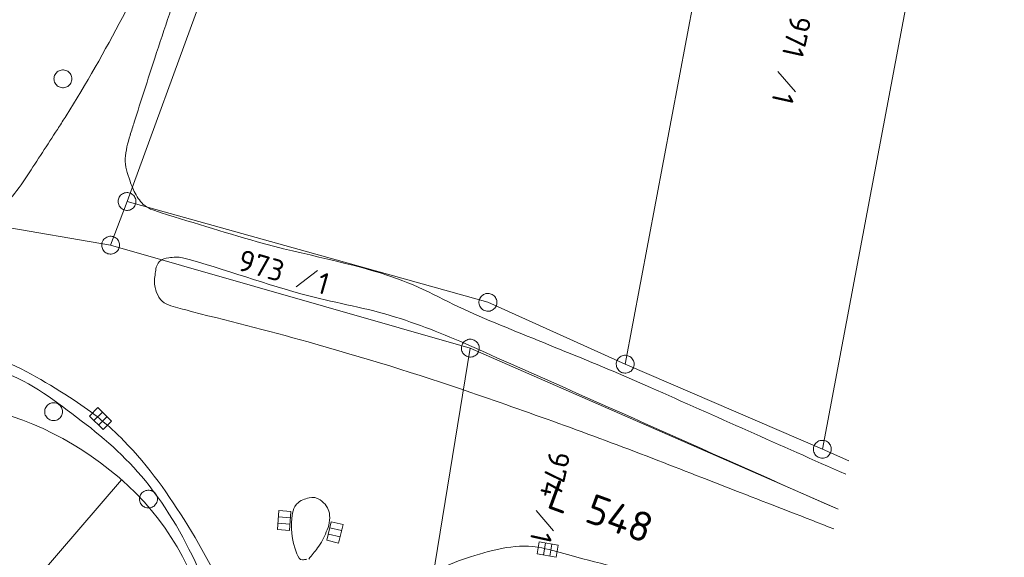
# Model space of a CAD drawing. Header units: metres. Extents: x 3425540 to 3446143, y 5432760 to 5444637.
# Tile 199 of 256: x 3436105 to 3436187, y 5440470 to 5440515. Entities that reach past the tile are written whole.
import ezdxf

# ---------------------------------------------------------------- set-up
doc = ezdxf.new("R2010")
doc.units = ezdxf.units.M
for name, color, linetype, lineweight in [('B_Bestand', 9, 'Continuous', 18), ('B_Böschung', 9, 'Continuous', 18), ('B_Flurgrenzen', 9, 'Continuous', 18)]:
    doc.layers.add(name, color=color, linetype=linetype, lineweight=lineweight)
doc.styles.get("Standard").update_dxf_attribs({"font": 'isocpeur.ttf'})

msp = doc.modelspace()

# ---------------------------------------------------------------- linework, layer by layer
at = {"layer": 'B_Bestand'}
for p, q in [((3436111.706, 5440481.863), (3436110.995, 5440481.149)), ((3436112.086, 5440481.485), (3436111.374, 5440480.771)), ((3436127.418, 5440472.458), (3436126.413, 5440472.537)), ((3436127.46, 5440472.992), (3436126.455, 5440473.07)), ((3436131.754, 5440471.926), (3436130.773, 5440472.157)), ((3436131.631, 5440471.405), (3436130.65, 5440471.636)), ((3436148.685, 5440469.885), (3436148.861, 5440470.877)), ((3436149.212, 5440469.791), (3436149.388, 5440470.784))]:
    msp.add_line(p, q, dxfattribs=at)
for points in [[(3436111.331, 5440482.237), (3436112.465, 5440481.107), (3436111.753, 5440480.393), (3436110.62, 5440481.523), (3436111.331, 5440482.237)], [(3436127.501, 5440473.52), (3436127.377, 5440471.924), (3436126.372, 5440472.003), (3436126.496, 5440473.598), (3436127.501, 5440473.52)], [(3436131.875, 5440472.441), (3436131.509, 5440470.884), (3436130.528, 5440471.115), (3436130.894, 5440472.672), (3436131.875, 5440472.441)], [(3436149.733, 5440469.699), (3436148.158, 5440469.978), (3436148.334, 5440470.971), (3436149.909, 5440470.691), (3436149.733, 5440469.699)]]:
    msp.add_lwpolyline(points, dxfattribs=at)
for points, knots in [([(3436159.383, 5440822.717), (3436155.425, 5440781.786), (3436151.466, 5440740.855), (3436147.508, 5440699.923), (3436146.882, 5440693.454), (3436146.223, 5440686.988), (3436145.567, 5440680.521), (3436144.458, 5440669.59), (3436143.318, 5440658.661), (3436142.191, 5440647.731), (3436141.275, 5440638.851), (3436140.424, 5440629.967), (3436139.357, 5440621.101), (3436138.848, 5440616.873), (3436137.925, 5440612.709), (3436137.17, 5440608.518), (3436136.682, 5440605.812), (3436136.205, 5440603.106), (3436135.652, 5440600.412), (3436133.378, 5440589.343), (3436129.493, 5440578.661), (3436126.964, 5440567.652), (3436124.879, 5440558.575), (3436122.994, 5440549.451), (3436120.949, 5440540.361), (3436119.688, 5440534.755), (3436118.367, 5440529.172), (3436116.908, 5440523.605), (3436116.117, 5440520.589), (3436114.856, 5440517.717), (3436113.388, 5440514.954), (3436111.89, 5440512.136), (3436110.352, 5440509.37), (3436108.649, 5440506.69), (3436108.442, 5440506.364), (3436108.234, 5440506.038), (3436108.027, 5440505.711)], [0, 0, 0, 0, 0.382262, 0.382262, 0.382262, 0.44268, 0.44268, 0.44268, 0.54482, 0.54482, 0.54482, 0.627801, 0.627801, 0.627801, 0.667375, 0.667375, 0.667375, 0.692928, 0.692928, 0.692928, 0.797947, 0.797947, 0.797947, 0.88454, 0.88454, 0.88454, 0.937948, 0.937948, 0.937948, 0.966888, 0.966888, 0.966888, 0.996406, 0.996406, 0.996406, 1, 1, 1, 1]), ([(3436114.027, 5440505.089), (3436114.141, 5440505.452), (3436114.254, 5440505.814), (3436114.368, 5440506.176), (3436114.93, 5440507.967), (3436115.516, 5440509.75), (3436116.093, 5440511.536), (3436116.889, 5440514.004), (3436117.744, 5440516.452), (3436118.536, 5440518.922), (3436120.431, 5440524.835), (3436121.872, 5440530.88), (3436123.284, 5440536.925), (3436126.134, 5440549.13), (3436128.124, 5440561.524), (3436131.179, 5440573.675), (3436132.667, 5440579.594), (3436134.218, 5440585.497), (3436135.71, 5440591.415), (3436136.674, 5440595.239), (3436137.629, 5440599.065), (3436138.58, 5440602.892), (3436139.605, 5440607.017), (3436140.591, 5440611.149), (3436141.36, 5440615.334), (3436141.737, 5440617.386), (3436141.989, 5440619.453), (3436142.221, 5440621.523), (3436142.813, 5440626.8), (3436143.385, 5440632.078), (3436143.961, 5440637.355), (3436145.224, 5440648.926), (3436146.284, 5440660.515), (3436147.527, 5440672.092), (3436147.604, 5440672.807), (3436147.891, 5440673.462), (3436148.258, 5440674.119), (3436148.662, 5440674.842), (3436149.174, 5440675.359), (3436149.906, 5440675.825), (3436150.567, 5440676.246), (3436151.24, 5440676.503), (3436151.94, 5440676.496), (3436152.64, 5440676.489), (3436153.382, 5440676.4), (3436154.053, 5440676.153), (3436154.953, 5440675.822), (3436155.843, 5440675.477), (3436156.743, 5440675.15), (3436164.261, 5440672.42), (3436171.779, 5440669.69), (3436179.297, 5440666.96)], [0, 0, 0, 0, 0.005519, 0.005519, 0.005519, 0.032798, 0.032798, 0.032798, 0.070486, 0.070486, 0.070486, 0.160686, 0.160686, 0.160686, 0.342786, 0.342786, 0.342786, 0.431488, 0.431488, 0.431488, 0.488802, 0.488802, 0.488802, 0.550564, 0.550564, 0.550564, 0.580836, 0.580836, 0.580836, 0.657998, 0.657998, 0.657998, 0.827169, 0.827169, 0.827169, 0.837608, 0.837608, 0.837608, 0.849099, 0.849099, 0.849099, 0.859475, 0.859475, 0.859475, 0.869846, 0.869846, 0.869846, 0.883754, 0.883754, 0.883754, 1, 1, 1, 1]), ([(3436108.086, 5440505.803), (3436107.246, 5440504.511), (3436106.406, 5440503.218), (3436105.566, 5440501.925), (3436104.682, 5440500.564), (3436103.722, 5440499.324), (3436102.497, 5440498.145), (3436101.326, 5440497.018), (3436099.851, 5440496.494), (3436098.317, 5440496.097), (3436096.803, 5440495.706), (3436095.229, 5440495.361), (3436093.739, 5440495.714), (3436091.826, 5440496.167), (3436089.913, 5440496.62), (3436088, 5440497.073)], [0, 0, 0, 0, 0.187695, 0.187695, 0.187695, 0.385298, 0.385298, 0.385298, 0.574206, 0.574206, 0.574206, 0.760648, 0.760648, 0.760648, 1, 1, 1, 1]), ([(3436174.025, 5440476.643), (3436168.569, 5440479.071), (3436163.112, 5440481.499), (3436157.656, 5440483.927), (3436152.915, 5440486.037), (3436148.06, 5440487.888), (3436143.279, 5440489.9), (3436140.968, 5440490.873), (3436138.805, 5440492.189), (3436136.439, 5440493.039), (3436132.617, 5440494.413), (3436128.579, 5440495.024), (3436124.683, 5440496.139), (3436121.809, 5440496.962), (3436118.957, 5440497.842), (3436116.102, 5440498.748), (3436115.854, 5440498.827), (3436115.62, 5440498.927), (3436115.395, 5440499.073), (3436115.014, 5440499.321), (3436114.754, 5440499.674), (3436114.529, 5440500.064), (3436114.311, 5440500.443), (3436114.156, 5440500.817), (3436114.017, 5440501.233), (3436113.808, 5440501.858), (3436113.579, 5440502.483), (3436113.617, 5440503.109), (3436113.657, 5440503.759), (3436113.816, 5440504.426), (3436114.017, 5440505.058), (3436114.026, 5440505.086), (3436114.034, 5440505.113), (3436114.043, 5440505.14)], [0, 0, 0, 0, 0.257785, 0.257785, 0.257785, 0.481785, 0.481785, 0.481785, 0.590069, 0.590069, 0.590069, 0.764998, 0.764998, 0.764998, 0.894043, 0.894043, 0.894043, 0.905238, 0.905238, 0.905238, 0.924174, 0.924174, 0.924174, 0.942536, 0.942536, 0.942536, 0.970135, 0.970135, 0.970135, 0.998762, 0.998762, 0.998762, 1, 1, 1, 1]), ([(3436173.017, 5440472.075), (3436168.102, 5440473.986), (3436163.187, 5440475.896), (3436158.272, 5440477.807), (3436153.085, 5440479.824), (3436147.845, 5440481.695), (3436142.581, 5440483.514), (3436138.081, 5440485.07), (3436133.526, 5440486.443), (3436128.947, 5440487.74), (3436125.521, 5440488.711), (3436122.058, 5440489.536), (3436118.615, 5440490.449), (3436118.089, 5440490.589), (3436117.57, 5440490.714), (3436117.054, 5440490.924), (3436116.528, 5440491.138), (3436116.251, 5440491.753), (3436116.12, 5440492.298), (3436116.025, 5440492.692), (3436116.072, 5440493.104), (3436116.138, 5440493.499), (3436116.194, 5440493.836), (3436116.192, 5440494.169), (3436116.467, 5440494.469), (3436116.702, 5440494.725), (3436116.985, 5440494.767), (3436117.275, 5440494.802), (3436117.655, 5440494.848), (3436118.053, 5440494.89), (3436118.421, 5440494.792), (3436121.974, 5440493.849), (3436125.452, 5440492.535), (3436129.008, 5440491.603), (3436131.412, 5440490.973), (3436133.89, 5440490.587), (3436136.269, 5440489.831), (3436138.525, 5440489.114), (3436140.719, 5440488.229), (3436142.878, 5440487.269), (3436153.045, 5440482.75), (3436163.212, 5440478.232), (3436173.379, 5440473.713)], [0, 0, 0, 0, 0.127576, 0.127576, 0.127576, 0.262217, 0.262217, 0.262217, 0.377322, 0.377322, 0.377322, 0.463455, 0.463455, 0.463455, 0.476613, 0.476613, 0.476613, 0.49001, 0.49001, 0.49001, 0.499696, 0.499696, 0.499696, 0.507956, 0.507956, 0.507956, 0.515003, 0.515003, 0.515003, 0.524245, 0.524245, 0.524245, 0.613407, 0.613407, 0.613407, 0.673678, 0.673678, 0.673678, 0.730837, 0.730837, 0.730837, 1, 1, 1, 1]), ([(3436086.638, 5440491.422), (3436089.856, 5440490.52), (3436093.074, 5440489.618), (3436096.292, 5440488.716), (3436098.492, 5440488.1), (3436100.628, 5440487.303), (3436102.76, 5440486.45), (3436105.093, 5440485.517), (3436107.216, 5440484.228), (3436109.338, 5440482.848), (3436110.86, 5440481.858), (3436112.233, 5440480.759), (3436113.508, 5440479.45), (3436115.612, 5440477.29), (3436117.267, 5440474.931), (3436118.859, 5440472.366), (3436120.525, 5440469.681), (3436121.892, 5440467.027), (3436122.863, 5440463.976), (3436123.82, 5440460.968), (3436124.504, 5440457.948), (3436124.205, 5440454.907), (3436123.95, 5440452.319), (3436123.696, 5440449.73), (3436123.441, 5440447.141)], [0, 0, 0, 0, 0.154476, 0.154476, 0.154476, 0.26007, 0.26007, 0.26007, 0.375619, 0.375619, 0.375619, 0.458498, 0.458498, 0.458498, 0.595283, 0.595283, 0.595283, 0.738517, 0.738517, 0.738517, 0.879768, 0.879768, 0.879768, 1, 1, 1, 1]), ([(3436098.432, 5440486.891), (3436100.058, 5440486.334), (3436101.684, 5440485.777), (3436103.31, 5440485.219), (3436105.763, 5440484.378), (3436107.824, 5440482.726), (3436109.932, 5440481.135), (3436112.062, 5440479.527), (3436113.954, 5440477.817), (3436115.614, 5440475.702), (3436117.551, 5440473.235), (3436118.93, 5440470.609), (3436120.19, 5440467.753), (3436121.376, 5440465.065), (3436122.273, 5440462.372), (3436122.824, 5440459.531), (3436123.346, 5440456.838), (3436123.737, 5440453.995), (3436123.067, 5440451.351), (3436121.851, 5440446.556), (3436120.635, 5440441.761), (3436119.419, 5440436.966)], [0, 0, 0, 0, 0.083673, 0.083673, 0.083673, 0.209917, 0.209917, 0.209917, 0.33748, 0.33748, 0.33748, 0.48631, 0.48631, 0.48631, 0.626403, 0.626403, 0.626403, 0.759194, 0.759194, 0.759194, 1, 1, 1, 1]), ([(3436129.008, 5440469.542), (3436129.253, 5440469.851), (3436129.499, 5440470.16), (3436129.744, 5440470.468), (3436130.062, 5440470.868), (3436130.257, 5440471.346), (3436130.474, 5440471.815), (3436130.698, 5440472.3), (3436130.812, 5440472.87), (3436130.732, 5440473.378), (3436130.662, 5440473.819), (3436130.38, 5440474.193), (3436129.95, 5440474.507), (3436129.663, 5440474.717), (3436129.336, 5440474.725), (3436129.048, 5440474.668), (3436128.674, 5440474.594), (3436128.31, 5440474.477), (3436127.985, 5440474.134), (3436127.758, 5440473.895), (3436127.696, 5440473.642), (3436127.652, 5440473.374), (3436127.47, 5440472.275), (3436127.521, 5440471.096), (3436128.015, 5440469.987), (3436128.116, 5440469.761), (3436128.239, 5440469.42), (3436128.467, 5440469.46), (3436128.594, 5440469.483), (3436128.721, 5440469.505), (3436128.848, 5440469.527)], [0, 0, 0, 0, 0.090325, 0.090325, 0.090325, 0.207318, 0.207318, 0.207318, 0.328286, 0.328286, 0.328286, 0.433159, 0.433159, 0.433159, 0.503126, 0.503126, 0.503126, 0.593965, 0.593965, 0.593965, 0.657326, 0.657326, 0.657326, 0.917443, 0.917443, 0.917443, 0.97046, 0.97046, 0.97046, 1, 1, 1, 1]), ([(3436129.967, 5440450.441), (3436130.409, 5440452.366), (3436130.851, 5440454.29), (3436131.293, 5440456.214), (3436131.833, 5440458.566), (3436132.665, 5440460.801), (3436133.758, 5440463.019), (3436134.6, 5440464.729), (3436135.924, 5440465.988), (3436137.486, 5440467.167), (3436139.081, 5440468.371), (3436140.704, 5440469.154), (3436142.57, 5440469.735), (3436144.538, 5440470.349), (3436146.59, 5440470.9), (3436148.534, 5440470.471), (3436149.356, 5440470.29), (3436150.178, 5440470.07), (3436150.996, 5440469.835), (3436153.6, 5440469.088), (3436156.285, 5440468.607), (3436158.759, 5440467.525), (3436162.771, 5440465.772), (3436166.783, 5440464.018), (3436170.795, 5440462.264)], [0, 0, 0, 0, 0.109244, 0.109244, 0.109244, 0.24273, 0.24273, 0.24273, 0.345588, 0.345588, 0.345588, 0.450636, 0.450636, 0.450636, 0.561464, 0.561464, 0.561464, 0.608362, 0.608362, 0.608362, 0.75774, 0.75774, 0.75774, 1, 1, 1, 1])]:
    msp.add_open_spline(points, degree=3, knots=knots, dxfattribs=at)
at = {"layer": 'B_Böschung'}
msp.add_line((3436105.37, 5440466.961), (3436113.298, 5440476.187), dxfattribs=at)
msp.add_lwpolyline([(3436104.141, 5440481.482), (3436105.015, 5440481.175), (3436105.874, 5440480.839), (3436106.72, 5440480.471), (3436107.552, 5440480.073), (3436108.372, 5440479.643), (3436109.181, 5440479.181), (3436109.98, 5440478.686), (3436110.77, 5440478.158), (3436111.552, 5440477.597), (3436112.326, 5440477.002), (3436113.094, 5440476.372), (3436113.84, 5440475.714), (3436114.542, 5440475.036), (3436115.204, 5440474.338), (3436115.827, 5440473.62), (3436116.412, 5440472.883), (3436116.962, 5440472.128), (3436117.479, 5440471.354), (3436117.964, 5440470.561), (3436118.419, 5440469.751), (3436118.846, 5440468.924)], dxfattribs=at)
at = {"layer": 'B_Flurgrenzen'}
for p, q in [((3436169.96, 5440562.64), (3436155.535, 5440485.876)), ((3436187.322, 5440559.614), (3436172.067, 5440478.747)), ((3436113.768, 5440499.514), (3436121.807, 5440521.491)), ((3436168.344, 5440510.413), (3436169.811, 5440508.706)), ((3436113.768, 5440499.514), (3436112.389, 5440495.852)), ((3436144.024, 5440491.062), (3436113.768, 5440499.514)), ((3436112.389, 5440495.852), (3436098.002, 5440498.321)), ((3436112.389, 5440495.852), (3436142.549, 5440487.222)), ((3436127.947, 5440492.366), (3436129.74, 5440493.725)), ((3436155.535, 5440485.876), (3436144.024, 5440491.062)), ((3436142.549, 5440487.222), (3436138.716, 5440463.764)), ((3436142.549, 5440487.222), (3436173.379, 5440473.712)), ((3436172.067, 5440478.747), (3436155.535, 5440485.876)), ((3436172.067, 5440478.747), (3436174.277, 5440477.774)), ((3436148.07, 5440473.622), (3436149.536, 5440471.915))]:
    msp.add_line(p, q, dxfattribs=at)
for points in [[(3436109.142, 5440509.801), (3436109.136, 5440509.895), (3436109.118, 5440509.984), (3436109.089, 5440510.079), (3436109.048, 5440510.161), (3436108.994, 5440510.238), (3436108.935, 5440510.315), (3436108.87, 5440510.38), (3436108.794, 5440510.433), (3436108.711, 5440510.48), (3436108.622, 5440510.51), (3436108.534, 5440510.533), (3436108.439, 5440510.545), (3436108.345, 5440510.545), (3436108.25, 5440510.533), (3436108.162, 5440510.51), (3436108.073, 5440510.48), (3436107.99, 5440510.433), (3436107.914, 5440510.38), (3436107.849, 5440510.315), (3436107.79, 5440510.238), (3436107.736, 5440510.161), (3436107.695, 5440510.079), (3436107.666, 5440509.984), (3436107.648, 5440509.895), (3436107.642, 5440509.801), (3436107.648, 5440509.707), (3436107.666, 5440509.618), (3436107.695, 5440509.523), (3436107.736, 5440509.441), (3436107.79, 5440509.364), (3436107.849, 5440509.287), (3436107.914, 5440509.222), (3436107.99, 5440509.169), (3436108.073, 5440509.122), (3436108.162, 5440509.092), (3436108.25, 5440509.069), (3436108.345, 5440509.057), (3436108.439, 5440509.057), (3436108.534, 5440509.069), (3436108.622, 5440509.092), (3436108.711, 5440509.122), (3436108.794, 5440509.169), (3436108.87, 5440509.222), (3436108.935, 5440509.287), (3436108.994, 5440509.364), (3436109.048, 5440509.441), (3436109.089, 5440509.523), (3436109.118, 5440509.618), (3436109.136, 5440509.707), (3436109.142, 5440509.801)], [(3436113.829, 5440500.261), (3436113.735, 5440500.263), (3436113.645, 5440500.253), (3436113.548, 5440500.231), (3436113.463, 5440500.197), (3436113.382, 5440500.15), (3436113.3, 5440500.097), (3436113.23, 5440500.038), (3436113.171, 5440499.966), (3436113.117, 5440499.887), (3436113.081, 5440499.802), (3436113.05, 5440499.715), (3436113.03, 5440499.622), (3436113.023, 5440499.528), (3436113.027, 5440499.433), (3436113.043, 5440499.342), (3436113.065, 5440499.252), (3436113.105, 5440499.165), (3436113.152, 5440499.085), (3436113.211, 5440499.015), (3436113.283, 5440498.949), (3436113.355, 5440498.89), (3436113.434, 5440498.842), (3436113.526, 5440498.805), (3436113.613, 5440498.78), (3436113.707, 5440498.766), (3436113.801, 5440498.765), (3436113.891, 5440498.775), (3436113.988, 5440498.797), (3436114.073, 5440498.831), (3436114.154, 5440498.878), (3436114.236, 5440498.93), (3436114.306, 5440498.99), (3436114.365, 5440499.062), (3436114.419, 5440499.14), (3436114.455, 5440499.226), (3436114.486, 5440499.313), (3436114.506, 5440499.406), (3436114.513, 5440499.5), (3436114.509, 5440499.595), (3436114.493, 5440499.685), (3436114.471, 5440499.776), (3436114.431, 5440499.862), (3436114.384, 5440499.943), (3436114.325, 5440500.013), (3436114.253, 5440500.078), (3436114.181, 5440500.138), (3436114.102, 5440500.186), (3436114.01, 5440500.223), (3436113.923, 5440500.248), (3436113.829, 5440500.261)], [(3436112.446, 5440495.104), (3436112.54, 5440495.117), (3436112.627, 5440495.142), (3436112.719, 5440495.179), (3436112.798, 5440495.226), (3436112.871, 5440495.285), (3436112.943, 5440495.35), (3436113.002, 5440495.42), (3436113.05, 5440495.5), (3436113.09, 5440495.586), (3436113.113, 5440495.677), (3436113.13, 5440495.767), (3436113.134, 5440495.862), (3436113.127, 5440495.957), (3436113.108, 5440496.05), (3436113.077, 5440496.136), (3436113.041, 5440496.222), (3436112.988, 5440496.301), (3436112.929, 5440496.374), (3436112.859, 5440496.433), (3436112.778, 5440496.486), (3436112.697, 5440496.533), (3436112.612, 5440496.568), (3436112.515, 5440496.59), (3436112.425, 5440496.601), (3436112.331, 5440496.6), (3436112.237, 5440496.587), (3436112.15, 5440496.562), (3436112.058, 5440496.525), (3436111.979, 5440496.478), (3436111.906, 5440496.419), (3436111.834, 5440496.354), (3436111.775, 5440496.284), (3436111.728, 5440496.204), (3436111.687, 5440496.118), (3436111.664, 5440496.027), (3436111.648, 5440495.937), (3436111.643, 5440495.842), (3436111.65, 5440495.748), (3436111.669, 5440495.654), (3436111.7, 5440495.568), (3436111.736, 5440495.482), (3436111.79, 5440495.403), (3436111.848, 5440495.331), (3436111.918, 5440495.271), (3436111.999, 5440495.218), (3436112.08, 5440495.171), (3436112.166, 5440495.136), (3436112.262, 5440495.114), (3436112.352, 5440495.103), (3436112.446, 5440495.104)], [(3436143.287, 5440491.204), (3436143.275, 5440491.11), (3436143.276, 5440491.02), (3436143.287, 5440490.921), (3436143.312, 5440490.832), (3436143.35, 5440490.747), (3436143.393, 5440490.66), (3436143.445, 5440490.584), (3436143.51, 5440490.518), (3436143.582, 5440490.456), (3436143.664, 5440490.41), (3436143.746, 5440490.37), (3436143.837, 5440490.34), (3436143.93, 5440490.323), (3436144.025, 5440490.316), (3436144.116, 5440490.323), (3436144.209, 5440490.335), (3436144.299, 5440490.366), (3436144.384, 5440490.404), (3436144.46, 5440490.455), (3436144.533, 5440490.519), (3436144.599, 5440490.585), (3436144.656, 5440490.658), (3436144.703, 5440490.745), (3436144.737, 5440490.829), (3436144.76, 5440490.921), (3436144.772, 5440491.014), (3436144.772, 5440491.105), (3436144.761, 5440491.203), (3436144.736, 5440491.292), (3436144.698, 5440491.378), (3436144.654, 5440491.464), (3436144.603, 5440491.54), (3436144.538, 5440491.607), (3436144.465, 5440491.669), (3436144.384, 5440491.715), (3436144.301, 5440491.755), (3436144.211, 5440491.784), (3436144.118, 5440491.802), (3436144.023, 5440491.808), (3436143.932, 5440491.802), (3436143.839, 5440491.789), (3436143.749, 5440491.759), (3436143.663, 5440491.721), (3436143.587, 5440491.669), (3436143.515, 5440491.605), (3436143.448, 5440491.54), (3436143.392, 5440491.466), (3436143.345, 5440491.379), (3436143.311, 5440491.296), (3436143.287, 5440491.204)], [(3436142.391, 5440486.489), (3436142.485, 5440486.475), (3436142.575, 5440486.473), (3436142.674, 5440486.482), (3436142.763, 5440486.505), (3436142.849, 5440486.541), (3436142.937, 5440486.582), (3436143.014, 5440486.632), (3436143.082, 5440486.696), (3436143.146, 5440486.767), (3436143.193, 5440486.847), (3436143.235, 5440486.929), (3436143.267, 5440487.019), (3436143.286, 5440487.111), (3436143.295, 5440487.206), (3436143.29, 5440487.298), (3436143.28, 5440487.39), (3436143.251, 5440487.481), (3436143.216, 5440487.567), (3436143.166, 5440487.645), (3436143.103, 5440487.719), (3436143.039, 5440487.787), (3436142.967, 5440487.845), (3436142.881, 5440487.893), (3436142.798, 5440487.929), (3436142.707, 5440487.955), (3436142.614, 5440487.969), (3436142.523, 5440487.97), (3436142.425, 5440487.961), (3436142.335, 5440487.939), (3436142.249, 5440487.903), (3436142.161, 5440487.861), (3436142.084, 5440487.811), (3436142.016, 5440487.748), (3436141.952, 5440487.677), (3436141.905, 5440487.596), (3436141.863, 5440487.515), (3436141.832, 5440487.425), (3436141.812, 5440487.332), (3436141.803, 5440487.238), (3436141.808, 5440487.146), (3436141.818, 5440487.053), (3436141.847, 5440486.962), (3436141.883, 5440486.876), (3436141.932, 5440486.799), (3436141.995, 5440486.725), (3436142.059, 5440486.657), (3436142.131, 5440486.599), (3436142.217, 5440486.55), (3436142.3, 5440486.514), (3436142.391, 5440486.489)], [(3436154.785, 5440485.865), (3436154.792, 5440485.771), (3436154.811, 5440485.683), (3436154.842, 5440485.589), (3436154.885, 5440485.507), (3436154.939, 5440485.431), (3436154.999, 5440485.355), (3436155.065, 5440485.291), (3436155.143, 5440485.239), (3436155.226, 5440485.193), (3436155.315, 5440485.164), (3436155.404, 5440485.142), (3436155.498, 5440485.132), (3436155.593, 5440485.133), (3436155.687, 5440485.146), (3436155.775, 5440485.171), (3436155.864, 5440485.202), (3436155.946, 5440485.25), (3436156.022, 5440485.304), (3436156.086, 5440485.37), (3436156.144, 5440485.448), (3436156.196, 5440485.526), (3436156.236, 5440485.609), (3436156.264, 5440485.704), (3436156.28, 5440485.793), (3436156.285, 5440485.887), (3436156.278, 5440485.981), (3436156.259, 5440486.07), (3436156.228, 5440486.164), (3436156.185, 5440486.246), (3436156.131, 5440486.322), (3436156.071, 5440486.398), (3436156.005, 5440486.462), (3436155.927, 5440486.514), (3436155.844, 5440486.56), (3436155.755, 5440486.588), (3436155.666, 5440486.61), (3436155.571, 5440486.621), (3436155.477, 5440486.62), (3436155.383, 5440486.606), (3436155.294, 5440486.582), (3436155.206, 5440486.551), (3436155.124, 5440486.502), (3436155.048, 5440486.448), (3436154.984, 5440486.382), (3436154.926, 5440486.304), (3436154.874, 5440486.227), (3436154.834, 5440486.144), (3436154.806, 5440486.049), (3436154.79, 5440485.96), (3436154.785, 5440485.865)], [(3436108.36, 5440481.894), (3436108.354, 5440481.988), (3436108.336, 5440482.077), (3436108.307, 5440482.172), (3436108.266, 5440482.254), (3436108.212, 5440482.331), (3436108.153, 5440482.408), (3436108.088, 5440482.473), (3436108.012, 5440482.526), (3436107.929, 5440482.573), (3436107.84, 5440482.603), (3436107.752, 5440482.626), (3436107.657, 5440482.638), (3436107.563, 5440482.638), (3436107.468, 5440482.626), (3436107.38, 5440482.603), (3436107.291, 5440482.573), (3436107.208, 5440482.526), (3436107.132, 5440482.473), (3436107.067, 5440482.408), (3436107.008, 5440482.331), (3436106.954, 5440482.254), (3436106.913, 5440482.172), (3436106.884, 5440482.077), (3436106.866, 5440481.988), (3436106.86, 5440481.894), (3436106.866, 5440481.8), (3436106.884, 5440481.711), (3436106.913, 5440481.616), (3436106.954, 5440481.534), (3436107.008, 5440481.457), (3436107.067, 5440481.38), (3436107.132, 5440481.315), (3436107.208, 5440481.262), (3436107.291, 5440481.215), (3436107.38, 5440481.185), (3436107.468, 5440481.162), (3436107.563, 5440481.15), (3436107.657, 5440481.15), (3436107.752, 5440481.162), (3436107.84, 5440481.185), (3436107.929, 5440481.215), (3436108.012, 5440481.262), (3436108.088, 5440481.315), (3436108.153, 5440481.38), (3436108.212, 5440481.457), (3436108.266, 5440481.534), (3436108.307, 5440481.616), (3436108.336, 5440481.711), (3436108.354, 5440481.8), (3436108.36, 5440481.894)], [(3436171.633, 5440478.136), (3436171.713, 5440478.086), (3436171.796, 5440478.049), (3436171.89, 5440478.018), (3436171.982, 5440478.004), (3436172.075, 5440478.003), (3436172.172, 5440478.007), (3436172.262, 5440478.022), (3436172.35, 5440478.054), (3436172.436, 5440478.094), (3436172.512, 5440478.15), (3436172.582, 5440478.208), (3436172.646, 5440478.278), (3436172.701, 5440478.355), (3436172.746, 5440478.439), (3436172.778, 5440478.525), (3436172.805, 5440478.615), (3436172.815, 5440478.709), (3436172.816, 5440478.803), (3436172.8, 5440478.893), (3436172.772, 5440478.986), (3436172.74, 5440479.074), (3436172.696, 5440479.155), (3436172.636, 5440479.234), (3436172.574, 5440479.3), (3436172.501, 5440479.359), (3436172.42, 5440479.409), (3436172.338, 5440479.446), (3436172.244, 5440479.476), (3436172.152, 5440479.49), (3436172.059, 5440479.492), (3436171.962, 5440479.488), (3436171.872, 5440479.472), (3436171.784, 5440479.44), (3436171.697, 5440479.4), (3436171.622, 5440479.345), (3436171.552, 5440479.287), (3436171.487, 5440479.216), (3436171.433, 5440479.139), (3436171.388, 5440479.055), (3436171.356, 5440478.969), (3436171.328, 5440478.88), (3436171.319, 5440478.785), (3436171.318, 5440478.692), (3436171.334, 5440478.601), (3436171.362, 5440478.509), (3436171.394, 5440478.421), (3436171.437, 5440478.34), (3436171.497, 5440478.261), (3436171.559, 5440478.195), (3436171.633, 5440478.136)], [(3436116.313, 5440474.565), (3436116.307, 5440474.659), (3436116.289, 5440474.748), (3436116.26, 5440474.843), (3436116.219, 5440474.925), (3436116.165, 5440475.002), (3436116.106, 5440475.079), (3436116.041, 5440475.144), (3436115.965, 5440475.197), (3436115.882, 5440475.244), (3436115.793, 5440475.274), (3436115.705, 5440475.297), (3436115.61, 5440475.309), (3436115.516, 5440475.309), (3436115.421, 5440475.297), (3436115.333, 5440475.274), (3436115.244, 5440475.244), (3436115.161, 5440475.197), (3436115.085, 5440475.144), (3436115.02, 5440475.079), (3436114.961, 5440475.002), (3436114.907, 5440474.925), (3436114.866, 5440474.843), (3436114.837, 5440474.748), (3436114.819, 5440474.659), (3436114.813, 5440474.565), (3436114.819, 5440474.471), (3436114.837, 5440474.382), (3436114.866, 5440474.287), (3436114.907, 5440474.205), (3436114.961, 5440474.128), (3436115.02, 5440474.051), (3436115.085, 5440473.986), (3436115.161, 5440473.933), (3436115.244, 5440473.886), (3436115.333, 5440473.856), (3436115.421, 5440473.833), (3436115.516, 5440473.821), (3436115.61, 5440473.821), (3436115.705, 5440473.833), (3436115.793, 5440473.856), (3436115.882, 5440473.886), (3436115.965, 5440473.933), (3436116.041, 5440473.986), (3436116.106, 5440474.051), (3436116.165, 5440474.128), (3436116.219, 5440474.205), (3436116.26, 5440474.287), (3436116.289, 5440474.382), (3436116.307, 5440474.471), (3436116.313, 5440474.565)]]:
    msp.add_lwpolyline(points, dxfattribs=at)

# ---------------------------------------------------------------- texts
at = {"layer": 'B_Bestand'}
msp.add_text('L 548', height=2.5, rotation=339.90407, dxfattribs=at).set_placement((3436148.837, 5440473.89))
at = {"layer": 'B_Flurgrenzen'}
for s, rotation, p in [('971', 257.53502, (3436169.408, 5440515.226)), ('1', 257.53502, (3436167.988, 5440508.803)), ('973', 344.03302, (3436122.924, 5440493.803)), ('1', 344.03302, (3436129.535, 5440491.912)), ('974', 257.53502, (3436149.198, 5440478.726)), ('1', 257.53502, (3436147.714, 5440472.012))]:
    msp.add_text(s, height=1.8, rotation=rotation, dxfattribs=at).set_placement(p)

doc.saveas('drawing.dxf')
